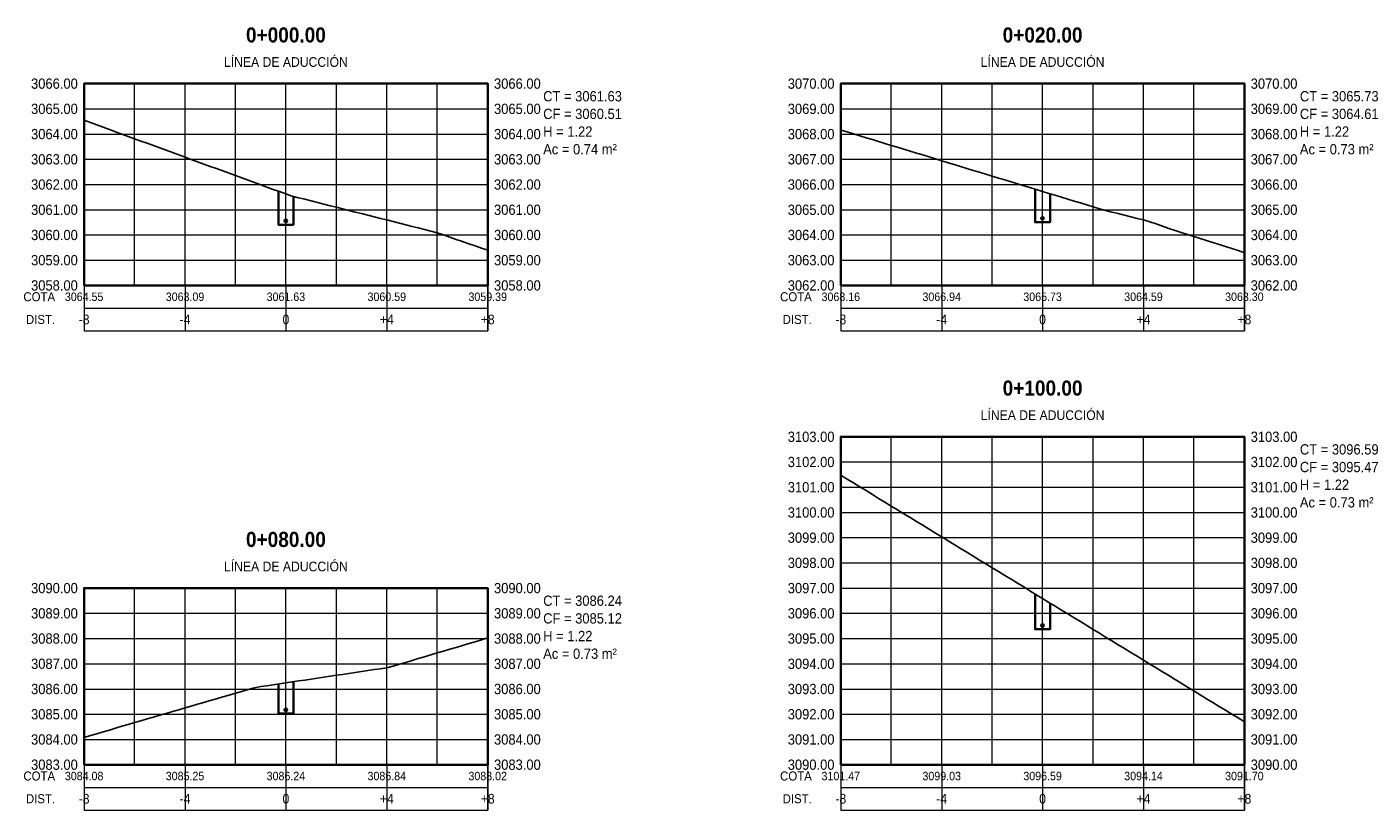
# Model space of a CAD drawing. Header units: metres. Extents: x 295850 to 310263, y 8095845 to 8104014.
# Tile 68 of 77: x 297790 to 297843, y 8103979 to 8104010. Entities that reach past the tile are written whole.
import ezdxf
from ezdxf.enums import TextEntityAlignment as Align

# ---------------------------------------------------------------- set-up
doc = ezdxf.new("R2010")
doc.units = ezdxf.units.M
doc.linetypes.add('CENTER', pattern=[5.08, 3.175, -0.635, 0.635, -0.635])
for name, color, linetype, lineweight in [('AP-EJES', 8, 'CENTER', 13), ('PERF-BANDAS', 7, 'Continuous', 18), ('PERF-MARCO', 7, 'Continuous', 35), ('SEC-GRILLA', 252, 'Continuous', 9), ('SEC-TERRENO', 32, 'Continuous', 25), ('SEC-TUB', 5, 'Continuous', 35), ('SEC-TXT', 7, 'Continuous', 18), ('SEC-ZANJA', 1, 'Continuous', 35)]:
    doc.layers.add(name, color=color, linetype=linetype, lineweight=lineweight)
doc.styles.add('ARIAL', font='arial.ttf')
doc.styles.add('ARIAL-B', font='arialbd.ttf')

# ---------------------------------------------------------------- blocks, each defined once
blk = doc.blocks.new('SECCION_LI_000000')
at = {"layer": 'SEC-TUB'}
h = blk.add_hatch(color=256, dxfattribs=at)
h.dxf.hatch_style = 1
h.paths.add_polyline_path([(297800.055, 8104002.56), (297800.055, 8104002.567), (297800.053, 8104002.575), (297800.051, 8104002.581), (297800.048, 8104002.588), (297800.044, 8104002.594), (297800.039, 8104002.599), (297800.033, 8104002.604), (297800.028, 8104002.608), (297800.021, 8104002.611), (297800.014, 8104002.613), (297800.007, 8104002.615), (297800, 8104002.615), (297799.993, 8104002.615), (297799.986, 8104002.613), (297799.979, 8104002.611), (297799.972, 8104002.608), (297799.967, 8104002.604), (297799.961, 8104002.599), (297799.956, 8104002.594), (297799.952, 8104002.588), (297799.949, 8104002.581), (297799.947, 8104002.575), (297799.945, 8104002.567), (297799.945, 8104002.56), (297799.945, 8104002.553), (297799.947, 8104002.546), (297799.949, 8104002.539), (297799.952, 8104002.533), (297799.956, 8104002.527), (297799.961, 8104002.521), (297799.967, 8104002.517), (297799.972, 8104002.513), (297799.979, 8104002.509), (297799.986, 8104002.507), (297799.993, 8104002.506), (297800, 8104002.505), (297800.007, 8104002.506), (297800.014, 8104002.507), (297800.021, 8104002.509), (297800.028, 8104002.513), (297800.033, 8104002.517), (297800.039, 8104002.521), (297800.044, 8104002.527), (297800.048, 8104002.533), (297800.051, 8104002.539), (297800.053, 8104002.546), (297800.055, 8104002.553)])
at = {"layer": 'AP-EJES'}
blk.add_line((297800, 8104000), (297800, 8104008), dxfattribs=at)
at = {"layer": 'PERF-BANDAS'}
for p, q in [((297792, 8104000), (297792, 8103998.2)), ((297796, 8104000), (297796, 8103998.2)), ((297800, 8104000), (297800, 8103998.2)), ((297804, 8104000), (297804, 8103998.2)), ((297808, 8104000), (297808, 8103998.2)), ((297792, 8103999.1), (297808, 8103999.1))]:
    blk.add_line(p, q, dxfattribs=at)
blk.add_lwpolyline([(297792, 8103998.2), (297808, 8103998.2), (297808, 8104000), (297792, 8104000)], close=True, dxfattribs=at)
at = {"layer": 'PERF-MARCO'}
blk.add_lwpolyline([(297792, 8104000), (297808, 8104000), (297808, 8104008), (297792, 8104008)], close=True, dxfattribs=at)
at = {"layer": 'SEC-GRILLA'}
for p, q in [((297792, 8104008), (297808, 8104008)), ((297792, 8104000), (297792, 8104008)), ((297794, 8104000), (297794, 8104008)), ((297796, 8104000), (297796, 8104008)), ((297798, 8104000), (297798, 8104008)), ((297800, 8104000), (297800, 8104008)), ((297802, 8104000), (297802, 8104008)), ((297804, 8104000), (297804, 8104008)), ((297806, 8104000), (297806, 8104008)), ((297808, 8104000), (297808, 8104008)), ((297792, 8104007), (297808, 8104007)), ((297792, 8104006), (297808, 8104006)), ((297792, 8104005), (297808, 8104005)), ((297792, 8104004), (297808, 8104004)), ((297792, 8104003), (297808, 8104003)), ((297792, 8104002), (297808, 8104002)), ((297792, 8104001), (297808, 8104001)), ((297792, 8104000), (297808, 8104000))]:
    blk.add_line(p, q, dxfattribs=at)
at = {"layer": 'SEC-TERRENO'}
blk.add_lwpolyline([(297792, 8104006.547), (297792.25, 8104006.456), (297792.5, 8104006.364), (297792.75, 8104006.273), (297793, 8104006.182), (297793.25, 8104006.09), (297793.5, 8104005.999), (297793.75, 8104005.908), (297794, 8104005.816), (297794.25, 8104005.725), (297794.5, 8104005.634), (297794.75, 8104005.543), (297795, 8104005.451), (297795.25, 8104005.36), (297795.5, 8104005.269), (297795.75, 8104005.177), (297796, 8104005.086), (297796.25, 8104004.995), (297796.5, 8104004.903), (297796.75, 8104004.812), (297797, 8104004.721), (297797.25, 8104004.63), (297797.5, 8104004.538), (297797.75, 8104004.447), (297798, 8104004.356), (297798.25, 8104004.264), (297798.5, 8104004.173), (297798.75, 8104004.082), (297799, 8104003.991), (297799.25, 8104003.899), (297799.5, 8104003.808), (297799.75, 8104003.717), (297800, 8104003.625), (297800.25, 8104003.539), (297800.5, 8104003.476), (297800.75, 8104003.413), (297801, 8104003.35), (297801.25, 8104003.287), (297801.5, 8104003.224), (297801.75, 8104003.161), (297802, 8104003.098), (297802.25, 8104003.035), (297802.5, 8104002.972), (297802.75, 8104002.909), (297803, 8104002.846), (297803.25, 8104002.783), (297803.5, 8104002.72), (297803.75, 8104002.657), (297804, 8104002.594), (297804.25, 8104002.531), (297804.5, 8104002.468), (297804.75, 8104002.405), (297805, 8104002.342), (297805.25, 8104002.279), (297805.5, 8104002.216), (297805.75, 8104002.153), (297806, 8104002.086), (297806.25, 8104001.999), (297806.5, 8104001.912), (297806.75, 8104001.826), (297807, 8104001.739), (297807.25, 8104001.652), (297807.5, 8104001.565), (297807.75, 8104001.478), (297808, 8104001.392)], dxfattribs=at)
at = {"layer": 'SEC-TUB'}
blk.add_circle((297800, 8104002.56), 0.055, dxfattribs=at)
at = {"layer": 'SEC-ZANJA'}
blk.add_lwpolyline([(297799.7, 8104003.735), (297799.7, 8104002.405), (297800.3, 8104002.405), (297800.3, 8104003.527)], dxfattribs=at)
at = {"layer": 'SEC-TXT', "width": 0.9}
for s, height, style, p in [('0+000.00', 0.6, 'ARIAL-B', (297800, 8104009.45)), ('LÍNEA DE ADUCCIÓN', 0.384, 'ARIAL', (297800, 8104008.55))]:
    blk.add_text(s, height=height, dxfattribs=dict(at, style=style)).set_placement(p, align=Align.BOTTOM_CENTER)
at = {"layer": 'SEC-TXT', "style": 'ARIAL', "width": 0.9}
for s, height, p in [('3066.00', 0.408, (297791.75, 8104008)), ('3065.00', 0.408, (297791.75, 8104007)), ('3064.00', 0.408, (297791.75, 8104006)), ('3063.00', 0.408, (297791.75, 8104005)), ('3062.00', 0.408, (297791.75, 8104004)), ('3061.00', 0.408, (297791.75, 8104003)), ('3060.00', 0.408, (297791.75, 8104002)), ('3059.00', 0.408, (297791.75, 8104001)), ('3058.00', 0.408, (297791.75, 8104000)), ('COTA', 0.36, (297790.85, 8103999.55)), ('DIST.', 0.36, (297790.85, 8103998.65))]:
    blk.add_text(s, height=height, dxfattribs=at).set_placement(p, align=Align.MIDDLE_RIGHT)
for s, p in [('3066.00', (297808.25, 8104008)), ('CT = 3061.63', (297810.2, 8104007.5)), ('3065.00', (297808.25, 8104007)), ('CF = 3060.51', (297810.2, 8104006.8)), ('3064.00', (297808.25, 8104006)), ('H = 1.22', (297810.2, 8104006.1)), ('Ac = 0.74 m²', (297810.2, 8104005.4)), ('3063.00', (297808.25, 8104005)), ('3062.00', (297808.25, 8104004)), ('3061.00', (297808.25, 8104003)), ('3060.00', (297808.25, 8104002)), ('3059.00', (297808.25, 8104001)), ('3058.00', (297808.25, 8104000))]:
    blk.add_text(s, height=0.408, dxfattribs=at).set_placement(p, align=Align.MIDDLE_LEFT)
for s, height, p in [('3064.55', 0.336, (297792, 8103999.55)), ('3063.09', 0.336, (297796, 8103999.55)), ('3061.63', 0.336, (297800, 8103999.55)), ('3060.59', 0.336, (297804, 8103999.55)), ('3059.39', 0.336, (297808, 8103999.55)), ('-8', 0.384, (297792, 8103998.65)), ('-4', 0.384, (297796, 8103998.65)), ('0', 0.384, (297800, 8103998.65)), ('+4', 0.384, (297804, 8103998.65)), ('+8', 0.384, (297808, 8103998.65))]:
    blk.add_text(s, height=height, dxfattribs=at).set_placement(p, align=Align.MIDDLE_CENTER)
blk = doc.blocks.new('SECCION_LI_002000')
at = {"layer": 'SEC-TUB'}
h = blk.add_hatch(color=256, dxfattribs=at)
h.dxf.hatch_style = 1
h.paths.add_polyline_path([(297830.055, 8104002.66), (297830.055, 8104002.667), (297830.053, 8104002.674), (297830.051, 8104002.681), (297830.048, 8104002.688), (297830.044, 8104002.694), (297830.039, 8104002.699), (297830.033, 8104002.704), (297830.028, 8104002.708), (297830.021, 8104002.711), (297830.014, 8104002.713), (297830.007, 8104002.715), (297830, 8104002.715), (297829.993, 8104002.715), (297829.986, 8104002.713), (297829.979, 8104002.711), (297829.972, 8104002.708), (297829.967, 8104002.704), (297829.961, 8104002.699), (297829.956, 8104002.694), (297829.952, 8104002.688), (297829.949, 8104002.681), (297829.947, 8104002.674), (297829.945, 8104002.667), (297829.945, 8104002.66), (297829.945, 8104002.653), (297829.947, 8104002.646), (297829.949, 8104002.639), (297829.952, 8104002.633), (297829.956, 8104002.627), (297829.961, 8104002.621), (297829.967, 8104002.616), (297829.972, 8104002.612), (297829.979, 8104002.609), (297829.986, 8104002.607), (297829.993, 8104002.606), (297830, 8104002.605), (297830.007, 8104002.606), (297830.014, 8104002.607), (297830.021, 8104002.609), (297830.028, 8104002.612), (297830.033, 8104002.616), (297830.039, 8104002.621), (297830.044, 8104002.627), (297830.048, 8104002.633), (297830.051, 8104002.639), (297830.053, 8104002.646), (297830.055, 8104002.653)])
at = {"layer": 'AP-EJES'}
blk.add_line((297830, 8104000), (297830, 8104008), dxfattribs=at)
at = {"layer": 'PERF-BANDAS'}
for p, q in [((297822, 8104000), (297822, 8103998.2)), ((297826, 8104000), (297826, 8103998.2)), ((297830, 8104000), (297830, 8103998.2)), ((297834, 8104000), (297834, 8103998.2)), ((297838, 8104000), (297838, 8103998.2)), ((297822, 8103999.1), (297838, 8103999.1))]:
    blk.add_line(p, q, dxfattribs=at)
blk.add_lwpolyline([(297822, 8103998.2), (297838, 8103998.2), (297838, 8104000), (297822, 8104000)], close=True, dxfattribs=at)
at = {"layer": 'PERF-MARCO'}
blk.add_lwpolyline([(297822, 8104000), (297838, 8104000), (297838, 8104008), (297822, 8104008)], close=True, dxfattribs=at)
at = {"layer": 'SEC-GRILLA'}
for p, q in [((297822, 8104008), (297838, 8104008)), ((297822, 8104000), (297822, 8104008)), ((297824, 8104000), (297824, 8104008)), ((297826, 8104000), (297826, 8104008)), ((297828, 8104000), (297828, 8104008)), ((297830, 8104000), (297830, 8104008)), ((297832, 8104000), (297832, 8104008)), ((297834, 8104000), (297834, 8104008)), ((297836, 8104000), (297836, 8104008)), ((297838, 8104000), (297838, 8104008)), ((297822, 8104007), (297838, 8104007)), ((297822, 8104006), (297838, 8104006)), ((297822, 8104005), (297838, 8104005)), ((297822, 8104004), (297838, 8104004)), ((297822, 8104003), (297838, 8104003)), ((297822, 8104002), (297838, 8104002)), ((297822, 8104001), (297838, 8104001)), ((297822, 8104000), (297838, 8104000))]:
    blk.add_line(p, q, dxfattribs=at)
at = {"layer": 'SEC-TERRENO'}
blk.add_lwpolyline([(297822, 8104006.16), (297822.25, 8104006.084), (297822.5, 8104006.008), (297822.75, 8104005.932), (297823, 8104005.855), (297823.25, 8104005.779), (297823.5, 8104005.703), (297823.75, 8104005.627), (297824, 8104005.551), (297824.25, 8104005.475), (297824.5, 8104005.399), (297824.75, 8104005.323), (297825, 8104005.247), (297825.25, 8104005.171), (297825.5, 8104005.095), (297825.75, 8104005.019), (297826, 8104004.942), (297826.25, 8104004.866), (297826.5, 8104004.79), (297826.75, 8104004.714), (297827, 8104004.638), (297827.25, 8104004.562), (297827.5, 8104004.486), (297827.75, 8104004.41), (297828, 8104004.334), (297828.25, 8104004.258), (297828.5, 8104004.182), (297828.75, 8104004.106), (297829, 8104004.029), (297829.25, 8104003.953), (297829.5, 8104003.877), (297829.75, 8104003.801), (297830, 8104003.725), (297830.25, 8104003.649), (297830.5, 8104003.573), (297830.75, 8104003.497), (297831, 8104003.421), (297831.25, 8104003.345), (297831.5, 8104003.269), (297831.75, 8104003.193), (297832, 8104003.116), (297832.25, 8104003.04), (297832.5, 8104002.972), (297832.75, 8104002.909), (297833, 8104002.846), (297833.25, 8104002.783), (297833.5, 8104002.72), (297833.75, 8104002.657), (297834, 8104002.594), (297834.25, 8104002.523), (297834.5, 8104002.437), (297834.75, 8104002.35), (297835, 8104002.263), (297835.25, 8104002.179), (297835.5, 8104002.099), (297835.75, 8104002.019), (297836, 8104001.939), (297836.25, 8104001.859), (297836.5, 8104001.779), (297836.75, 8104001.698), (297837, 8104001.618), (297837.25, 8104001.538), (297837.5, 8104001.458), (297837.75, 8104001.378), (297838, 8104001.298)], dxfattribs=at)
at = {"layer": 'SEC-TUB'}
blk.add_circle((297830, 8104002.66), 0.055, dxfattribs=at)
at = {"layer": 'SEC-ZANJA'}
blk.add_lwpolyline([(297829.7, 8104003.816), (297829.7, 8104002.505), (297830.3, 8104002.505), (297830.3, 8104003.634)], dxfattribs=at)
at = {"layer": 'SEC-TXT', "width": 0.9}
for s, height, style, p in [('0+020.00', 0.6, 'ARIAL-B', (297830, 8104009.45)), ('LÍNEA DE ADUCCIÓN', 0.384, 'ARIAL', (297830, 8104008.55))]:
    blk.add_text(s, height=height, dxfattribs=dict(at, style=style)).set_placement(p, align=Align.BOTTOM_CENTER)
at = {"layer": 'SEC-TXT', "style": 'ARIAL', "width": 0.9}
for s, height, p in [('3070.00', 0.408, (297821.75, 8104008)), ('3069.00', 0.408, (297821.75, 8104007)), ('3068.00', 0.408, (297821.75, 8104006)), ('3067.00', 0.408, (297821.75, 8104005)), ('3066.00', 0.408, (297821.75, 8104004)), ('3065.00', 0.408, (297821.75, 8104003)), ('3064.00', 0.408, (297821.75, 8104002)), ('3063.00', 0.408, (297821.75, 8104001)), ('3062.00', 0.408, (297821.75, 8104000)), ('COTA', 0.36, (297820.85, 8103999.55)), ('DIST.', 0.36, (297820.85, 8103998.65))]:
    blk.add_text(s, height=height, dxfattribs=at).set_placement(p, align=Align.MIDDLE_RIGHT)
for s, p in [('3070.00', (297838.25, 8104008)), ('CT = 3065.73', (297840.2, 8104007.5)), ('3069.00', (297838.25, 8104007)), ('CF = 3064.61', (297840.2, 8104006.8)), ('3068.00', (297838.25, 8104006)), ('H = 1.22', (297840.2, 8104006.1)), ('Ac = 0.73 m²', (297840.2, 8104005.4)), ('3067.00', (297838.25, 8104005)), ('3066.00', (297838.25, 8104004)), ('3065.00', (297838.25, 8104003)), ('3064.00', (297838.25, 8104002)), ('3063.00', (297838.25, 8104001)), ('3062.00', (297838.25, 8104000))]:
    blk.add_text(s, height=0.408, dxfattribs=at).set_placement(p, align=Align.MIDDLE_LEFT)
for s, height, p in [('3068.16', 0.336, (297822, 8103999.55)), ('3066.94', 0.336, (297826, 8103999.55)), ('3065.73', 0.336, (297830, 8103999.55)), ('3064.59', 0.336, (297834, 8103999.55)), ('3063.30', 0.336, (297838, 8103999.55)), ('-8', 0.384, (297822, 8103998.65)), ('-4', 0.384, (297826, 8103998.65)), ('0', 0.384, (297830, 8103998.65)), ('+4', 0.384, (297834, 8103998.65)), ('+8', 0.384, (297838, 8103998.65))]:
    blk.add_text(s, height=height, dxfattribs=at).set_placement(p, align=Align.MIDDLE_CENTER)
blk = doc.blocks.new('SECCION_LI_008000')
at = {"layer": 'SEC-TUB'}
h = blk.add_hatch(color=256, dxfattribs=at)
h.dxf.hatch_style = 1
h.paths.add_polyline_path([(297800.055, 8103983.179), (297800.055, 8103983.186), (297800.053, 8103983.193), (297800.051, 8103983.2), (297800.048, 8103983.206), (297800.044, 8103983.212), (297800.039, 8103983.218), (297800.033, 8103983.222), (297800.028, 8103983.226), (297800.021, 8103983.23), (297800.014, 8103983.232), (297800.007, 8103983.233), (297800, 8103983.234), (297799.993, 8103983.233), (297799.986, 8103983.232), (297799.979, 8103983.23), (297799.972, 8103983.226), (297799.967, 8103983.222), (297799.961, 8103983.218), (297799.956, 8103983.212), (297799.952, 8103983.206), (297799.949, 8103983.2), (297799.947, 8103983.193), (297799.945, 8103983.186), (297799.945, 8103983.179), (297799.945, 8103983.172), (297799.947, 8103983.164), (297799.949, 8103983.158), (297799.952, 8103983.151), (297799.956, 8103983.145), (297799.961, 8103983.14), (297799.967, 8103983.135), (297799.972, 8103983.131), (297799.979, 8103983.128), (297799.986, 8103983.126), (297799.993, 8103983.124), (297800, 8103983.124), (297800.007, 8103983.124), (297800.014, 8103983.126), (297800.021, 8103983.128), (297800.028, 8103983.131), (297800.033, 8103983.135), (297800.039, 8103983.14), (297800.044, 8103983.145), (297800.048, 8103983.151), (297800.051, 8103983.158), (297800.053, 8103983.164), (297800.055, 8103983.172)])
at = {"layer": 'AP-EJES'}
blk.add_line((297800, 8103981), (297800, 8103988), dxfattribs=at)
at = {"layer": 'PERF-BANDAS'}
for p, q in [((297792, 8103981), (297792, 8103979.2)), ((297796, 8103981), (297796, 8103979.2)), ((297800, 8103981), (297800, 8103979.2)), ((297804, 8103981), (297804, 8103979.2)), ((297808, 8103981), (297808, 8103979.2)), ((297792, 8103980.1), (297808, 8103980.1))]:
    blk.add_line(p, q, dxfattribs=at)
blk.add_lwpolyline([(297792, 8103979.2), (297808, 8103979.2), (297808, 8103981), (297792, 8103981)], close=True, dxfattribs=at)
at = {"layer": 'PERF-MARCO'}
blk.add_lwpolyline([(297792, 8103981), (297808, 8103981), (297808, 8103988), (297792, 8103988)], close=True, dxfattribs=at)
at = {"layer": 'SEC-GRILLA'}
for p, q in [((297792, 8103988), (297808, 8103988)), ((297792, 8103981), (297792, 8103988)), ((297794, 8103981), (297794, 8103988)), ((297796, 8103981), (297796, 8103988)), ((297798, 8103981), (297798, 8103988)), ((297800, 8103981), (297800, 8103988)), ((297802, 8103981), (297802, 8103988)), ((297804, 8103981), (297804, 8103988)), ((297806, 8103981), (297806, 8103988)), ((297808, 8103981), (297808, 8103988)), ((297792, 8103987), (297808, 8103987)), ((297792, 8103986), (297808, 8103986)), ((297792, 8103985), (297808, 8103985)), ((297792, 8103984), (297808, 8103984)), ((297792, 8103983), (297808, 8103983)), ((297792, 8103982), (297808, 8103982)), ((297792, 8103981), (297808, 8103981))]:
    blk.add_line(p, q, dxfattribs=at)
at = {"layer": 'SEC-TERRENO'}
blk.add_lwpolyline([(297792, 8103982.082), (297792.25, 8103982.155), (297792.5, 8103982.228), (297792.75, 8103982.301), (297793, 8103982.374), (297793.25, 8103982.447), (297793.5, 8103982.52), (297793.75, 8103982.593), (297794, 8103982.666), (297794.25, 8103982.739), (297794.5, 8103982.812), (297794.75, 8103982.885), (297795, 8103982.958), (297795.25, 8103983.031), (297795.5, 8103983.103), (297795.75, 8103983.176), (297796, 8103983.249), (297796.25, 8103983.322), (297796.5, 8103983.395), (297796.75, 8103983.468), (297797, 8103983.541), (297797.25, 8103983.614), (297797.5, 8103983.687), (297797.75, 8103983.76), (297798, 8103983.833), (297798.25, 8103983.906), (297798.5, 8103983.979), (297798.75, 8103984.052), (297799, 8103984.094), (297799.25, 8103984.131), (297799.5, 8103984.169), (297799.75, 8103984.206), (297800, 8103984.244), (297800.25, 8103984.281), (297800.5, 8103984.319), (297800.75, 8103984.356), (297801, 8103984.393), (297801.25, 8103984.431), (297801.5, 8103984.468), (297801.75, 8103984.506), (297802, 8103984.543), (297802.25, 8103984.581), (297802.5, 8103984.618), (297802.75, 8103984.655), (297803, 8103984.693), (297803.25, 8103984.73), (297803.5, 8103984.768), (297803.75, 8103984.805), (297804, 8103984.843), (297804.25, 8103984.909), (297804.5, 8103984.983), (297804.75, 8103985.057), (297805, 8103985.132), (297805.25, 8103985.206), (297805.5, 8103985.28), (297805.75, 8103985.354), (297806, 8103985.429), (297806.25, 8103985.503), (297806.5, 8103985.577), (297806.75, 8103985.651), (297807, 8103985.725), (297807.25, 8103985.8), (297807.5, 8103985.874), (297807.75, 8103985.948), (297808, 8103986.022)], dxfattribs=at)
at = {"layer": 'SEC-TUB'}
blk.add_circle((297800, 8103983.179), 0.055, dxfattribs=at)
at = {"layer": 'SEC-ZANJA'}
blk.add_lwpolyline([(297799.7, 8103984.199), (297799.7, 8103983.024), (297800.3, 8103983.024), (297800.3, 8103984.289)], dxfattribs=at)
at = {"layer": 'SEC-TXT', "width": 0.9}
for s, height, style, p in [('0+080.00', 0.6, 'ARIAL-B', (297800, 8103989.45)), ('LÍNEA DE ADUCCIÓN', 0.384, 'ARIAL', (297800, 8103988.55))]:
    blk.add_text(s, height=height, dxfattribs=dict(at, style=style)).set_placement(p, align=Align.BOTTOM_CENTER)
at = {"layer": 'SEC-TXT', "style": 'ARIAL', "width": 0.9}
for s, height, p in [('3090.00', 0.408, (297791.75, 8103988)), ('3089.00', 0.408, (297791.75, 8103987)), ('3088.00', 0.408, (297791.75, 8103986)), ('3087.00', 0.408, (297791.75, 8103985)), ('3086.00', 0.408, (297791.75, 8103984)), ('3085.00', 0.408, (297791.75, 8103983)), ('3084.00', 0.408, (297791.75, 8103982)), ('3083.00', 0.408, (297791.75, 8103981)), ('COTA', 0.36, (297790.85, 8103980.55)), ('DIST.', 0.36, (297790.85, 8103979.65))]:
    blk.add_text(s, height=height, dxfattribs=at).set_placement(p, align=Align.MIDDLE_RIGHT)
for s, p in [('3090.00', (297808.25, 8103988)), ('3089.00', (297808.25, 8103987)), ('CT = 3086.24', (297810.2, 8103987.5)), ('CF = 3085.12', (297810.2, 8103986.8)), ('3088.00', (297808.25, 8103986)), ('H = 1.22', (297810.2, 8103986.1)), ('Ac = 0.73 m²', (297810.2, 8103985.4)), ('3087.00', (297808.25, 8103985)), ('3086.00', (297808.25, 8103984)), ('3085.00', (297808.25, 8103983)), ('3084.00', (297808.25, 8103982)), ('3083.00', (297808.25, 8103981))]:
    blk.add_text(s, height=0.408, dxfattribs=at).set_placement(p, align=Align.MIDDLE_LEFT)
for s, height, p in [('3084.08', 0.336, (297792, 8103980.55)), ('3085.25', 0.336, (297796, 8103980.55)), ('3086.24', 0.336, (297800, 8103980.55)), ('3086.84', 0.336, (297804, 8103980.55)), ('3088.02', 0.336, (297808, 8103980.55)), ('-8', 0.384, (297792, 8103979.65)), ('-4', 0.384, (297796, 8103979.65)), ('0', 0.384, (297800, 8103979.65)), ('+4', 0.384, (297804, 8103979.65)), ('+8', 0.384, (297808, 8103979.65))]:
    blk.add_text(s, height=height, dxfattribs=at).set_placement(p, align=Align.MIDDLE_CENTER)
blk = doc.blocks.new('SECCION_LI_010000')
at = {"layer": 'SEC-TUB'}
h = blk.add_hatch(color=256, dxfattribs=at)
h.dxf.hatch_style = 1
h.paths.add_polyline_path([(297830.055, 8103986.522), (297830.055, 8103986.529), (297830.053, 8103986.536), (297830.051, 8103986.543), (297830.048, 8103986.549), (297830.044, 8103986.555), (297830.039, 8103986.561), (297830.033, 8103986.565), (297830.028, 8103986.569), (297830.021, 8103986.572), (297830.014, 8103986.575), (297830.007, 8103986.576), (297830, 8103986.577), (297829.993, 8103986.576), (297829.986, 8103986.575), (297829.979, 8103986.572), (297829.972, 8103986.569), (297829.967, 8103986.565), (297829.961, 8103986.561), (297829.956, 8103986.555), (297829.952, 8103986.549), (297829.949, 8103986.543), (297829.947, 8103986.536), (297829.945, 8103986.529), (297829.945, 8103986.522), (297829.945, 8103986.514), (297829.947, 8103986.507), (297829.949, 8103986.501), (297829.952, 8103986.494), (297829.956, 8103986.488), (297829.961, 8103986.483), (297829.967, 8103986.478), (297829.972, 8103986.474), (297829.979, 8103986.471), (297829.986, 8103986.469), (297829.993, 8103986.467), (297830, 8103986.467), (297830.007, 8103986.467), (297830.014, 8103986.469), (297830.021, 8103986.471), (297830.028, 8103986.474), (297830.033, 8103986.478), (297830.039, 8103986.483), (297830.044, 8103986.488), (297830.048, 8103986.494), (297830.051, 8103986.501), (297830.053, 8103986.507), (297830.055, 8103986.514)])
at = {"layer": 'AP-EJES'}
blk.add_line((297830, 8103981), (297830, 8103994), dxfattribs=at)
at = {"layer": 'PERF-BANDAS'}
for p, q in [((297822, 8103981), (297822, 8103979.2)), ((297826, 8103981), (297826, 8103979.2)), ((297830, 8103981), (297830, 8103979.2)), ((297834, 8103981), (297834, 8103979.2)), ((297838, 8103981), (297838, 8103979.2)), ((297822, 8103980.1), (297838, 8103980.1))]:
    blk.add_line(p, q, dxfattribs=at)
blk.add_lwpolyline([(297822, 8103979.2), (297838, 8103979.2), (297838, 8103981), (297822, 8103981)], close=True, dxfattribs=at)
at = {"layer": 'PERF-MARCO'}
blk.add_lwpolyline([(297822, 8103981), (297838, 8103981), (297838, 8103994), (297822, 8103994)], close=True, dxfattribs=at)
at = {"layer": 'SEC-GRILLA'}
for p, q in [((297822, 8103994), (297838, 8103994)), ((297822, 8103981), (297822, 8103994)), ((297824, 8103981), (297824, 8103994)), ((297826, 8103981), (297826, 8103994)), ((297828, 8103981), (297828, 8103994)), ((297830, 8103981), (297830, 8103994)), ((297832, 8103981), (297832, 8103994)), ((297834, 8103981), (297834, 8103994)), ((297836, 8103981), (297836, 8103994)), ((297838, 8103981), (297838, 8103994)), ((297822, 8103993), (297838, 8103993)), ((297822, 8103992), (297838, 8103992)), ((297822, 8103991), (297838, 8103991)), ((297822, 8103990), (297838, 8103990)), ((297822, 8103989), (297838, 8103989)), ((297822, 8103988), (297838, 8103988)), ((297822, 8103987), (297838, 8103987)), ((297822, 8103986), (297838, 8103986)), ((297822, 8103985), (297838, 8103985)), ((297822, 8103984), (297838, 8103984)), ((297822, 8103983), (297838, 8103983)), ((297822, 8103982), (297838, 8103982)), ((297822, 8103981), (297838, 8103981))]:
    blk.add_line(p, q, dxfattribs=at)
at = {"layer": 'SEC-TERRENO'}
blk.add_lwpolyline([(297822, 8103992.474), (297822.25, 8103992.322), (297822.5, 8103992.169), (297822.75, 8103992.016), (297823, 8103991.863), (297823.25, 8103991.711), (297823.5, 8103991.558), (297823.75, 8103991.405), (297824, 8103991.252), (297824.25, 8103991.1), (297824.5, 8103990.947), (297824.75, 8103990.794), (297825, 8103990.642), (297825.25, 8103990.489), (297825.5, 8103990.336), (297825.75, 8103990.183), (297826, 8103990.031), (297826.25, 8103989.878), (297826.5, 8103989.725), (297826.75, 8103989.572), (297827, 8103989.42), (297827.25, 8103989.267), (297827.5, 8103989.114), (297827.75, 8103988.961), (297828, 8103988.809), (297828.25, 8103988.656), (297828.5, 8103988.503), (297828.75, 8103988.35), (297829, 8103988.198), (297829.25, 8103988.045), (297829.5, 8103987.892), (297829.75, 8103987.739), (297830, 8103987.587), (297830.25, 8103987.434), (297830.5, 8103987.281), (297830.75, 8103987.128), (297831, 8103986.976), (297831.25, 8103986.823), (297831.5, 8103986.67), (297831.75, 8103986.517), (297832, 8103986.365), (297832.25, 8103986.212), (297832.5, 8103986.059), (297832.75, 8103985.906), (297833, 8103985.754), (297833.25, 8103985.601), (297833.5, 8103985.448), (297833.75, 8103985.296), (297834, 8103985.143), (297834.25, 8103984.99), (297834.5, 8103984.837), (297834.75, 8103984.685), (297835, 8103984.532), (297835.25, 8103984.379), (297835.5, 8103984.226), (297835.75, 8103984.074), (297836, 8103983.921), (297836.25, 8103983.768), (297836.5, 8103983.615), (297836.75, 8103983.463), (297837, 8103983.31), (297837.25, 8103983.157), (297837.5, 8103983.004), (297837.75, 8103982.852), (297838, 8103982.699)], dxfattribs=at)
at = {"layer": 'SEC-TUB'}
blk.add_circle((297830, 8103986.522), 0.055, dxfattribs=at)
at = {"layer": 'SEC-ZANJA'}
blk.add_lwpolyline([(297829.7, 8103987.77), (297829.7, 8103986.367), (297830.3, 8103986.367), (297830.3, 8103987.403)], dxfattribs=at)
at = {"layer": 'SEC-TXT', "width": 0.9}
for s, height, style, p in [('0+100.00', 0.6, 'ARIAL-B', (297830, 8103995.45)), ('LÍNEA DE ADUCCIÓN', 0.384, 'ARIAL', (297830, 8103994.55))]:
    blk.add_text(s, height=height, dxfattribs=dict(at, style=style)).set_placement(p, align=Align.BOTTOM_CENTER)
at = {"layer": 'SEC-TXT', "style": 'ARIAL', "width": 0.9}
for s, height, p in [('3103.00', 0.408, (297821.75, 8103994)), ('3102.00', 0.408, (297821.75, 8103993)), ('3101.00', 0.408, (297821.75, 8103992)), ('3100.00', 0.408, (297821.75, 8103991)), ('3099.00', 0.408, (297821.75, 8103990)), ('3098.00', 0.408, (297821.75, 8103989)), ('3097.00', 0.408, (297821.75, 8103988)), ('3096.00', 0.408, (297821.75, 8103987)), ('3095.00', 0.408, (297821.75, 8103986)), ('3094.00', 0.408, (297821.75, 8103985)), ('3093.00', 0.408, (297821.75, 8103984)), ('3092.00', 0.408, (297821.75, 8103983)), ('3091.00', 0.408, (297821.75, 8103982)), ('3090.00', 0.408, (297821.75, 8103981)), ('COTA', 0.36, (297820.85, 8103980.55)), ('DIST.', 0.36, (297820.85, 8103979.65))]:
    blk.add_text(s, height=height, dxfattribs=at).set_placement(p, align=Align.MIDDLE_RIGHT)
for s, p in [('3103.00', (297838.25, 8103994)), ('CT = 3096.59', (297840.2, 8103993.5)), ('3102.00', (297838.25, 8103993)), ('CF = 3095.47', (297840.2, 8103992.8)), ('3101.00', (297838.25, 8103992)), ('H = 1.22', (297840.2, 8103992.1)), ('Ac = 0.73 m²', (297840.2, 8103991.4)), ('3100.00', (297838.25, 8103991)), ('3099.00', (297838.25, 8103990)), ('3098.00', (297838.25, 8103989)), ('3097.00', (297838.25, 8103988)), ('3096.00', (297838.25, 8103987)), ('3095.00', (297838.25, 8103986)), ('3094.00', (297838.25, 8103985)), ('3093.00', (297838.25, 8103984)), ('3092.00', (297838.25, 8103983)), ('3091.00', (297838.25, 8103982)), ('3090.00', (297838.25, 8103981))]:
    blk.add_text(s, height=0.408, dxfattribs=at).set_placement(p, align=Align.MIDDLE_LEFT)
for s, height, p in [('3101.47', 0.336, (297822, 8103980.55)), ('3099.03', 0.336, (297826, 8103980.55)), ('3096.59', 0.336, (297830, 8103980.55)), ('3094.14', 0.336, (297834, 8103980.55)), ('3091.70', 0.336, (297838, 8103980.55)), ('-8', 0.384, (297822, 8103979.65)), ('-4', 0.384, (297826, 8103979.65)), ('0', 0.384, (297830, 8103979.65)), ('+4', 0.384, (297834, 8103979.65)), ('+8', 0.384, (297838, 8103979.65))]:
    blk.add_text(s, height=height, dxfattribs=at).set_placement(p, align=Align.MIDDLE_CENTER)

msp = doc.modelspace()

# ---------------------------------------------------------------- block references
at = {"layer": 'SEC-GRILLA'}
for name in ['SECCION_LI_000000', 'SECCION_LI_002000', 'SECCION_LI_010000', 'SECCION_LI_008000']:
    msp.add_blockref(name, (0, 0), dxfattribs=at)

doc.saveas('drawing.dxf')
